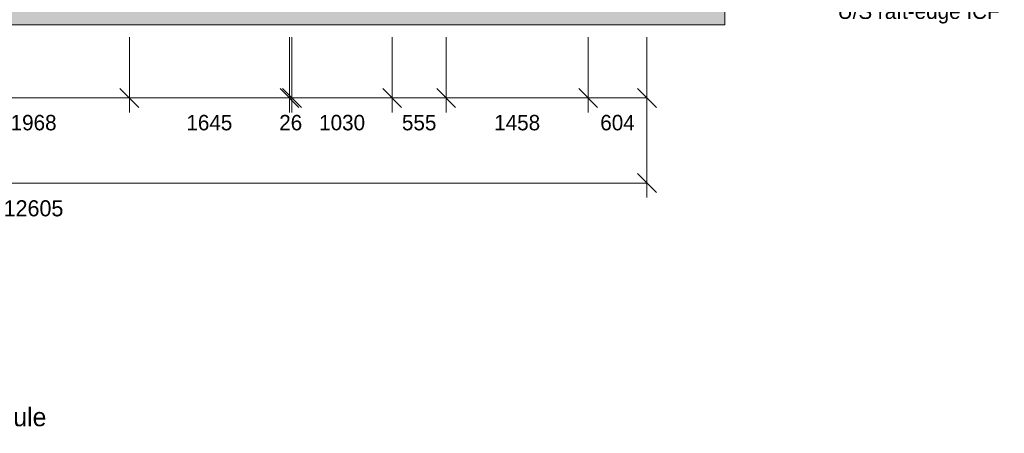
# Model space of a CAD drawing. Header units: millimetres. Extents: x -14779 to 3858, y -4805 to 7936.
# Tile 22 of 37: x -6445 to 3673, y -4805 to -553. Entities that reach past the tile are written whole.
import ezdxf
from ezdxf.enums import TextEntityAlignment as Align

# ---------------------------------------------------------------- set-up
doc = ezdxf.new("R2010")
doc.units = ezdxf.units.MM
for name, color, linetype in [('FILL-LIGHT', 7, 'Continuous'), ('LINE-INK', 7, 'Continuous'), ('LINE-STEEL_GREY', 7, 'Continuous'), ('TEXT-INK', 7, 'Continuous'), ('TEXT-STEEL', 7, 'Continuous'), ('TEXT-STEEL_GREY', 7, 'Continuous')]:
    doc.layers.add(name, color=color, linetype=linetype)

msp = doc.modelspace()

# ---------------------------------------------------------------- hatches: boundary and pattern name
at = {"layer": 'FILL-LIGHT', "true_color": 0xdbdbde}
h = msp.add_hatch(color=256, dxfattribs=at)
h.dxf.hatch_style = 1
h.paths.add_polyline_path([(-13404, -457), (800, -457), (800, -607), (-13404, -607)])
h = msp.add_hatch(color=256, dxfattribs=at)
h.dxf.hatch_style = 1
h.paths.add_polyline_path([(-13404, -607), (-13404, -457), (800, -457), (800, -607)])

# ---------------------------------------------------------------- linework, layer by layer
at = {"layer": 'LINE-INK', "lineweight": 5}
for p, q in [((-5318, -732), (-5318, -1507)), ((-3673, -732), (-3673, -1507)), ((-3647, -732), (-3647, -1507)), ((-2617, -732), (-2617, -1507)), ((-2062, -732), (-2062, -1507)), ((-604, -732), (-604, -1507)), ((0, -732), (0, -1507)), ((0, -732), (0, -2382)), ((-5415, -1260), (-5221, -1454)), ((-3770, -1260), (-3576, -1454)), ((-3744, -1260), (-3550, -1454)), ((-2714, -1260), (-2520, -1454)), ((-2159, -1260), (-1965, -1454)), ((-701, -1260), (-507, -1454)), ((-97, -1260), (97, -1454)), ((-12605, -1357), (0, -1357)), ((-97, -2135), (97, -2329)), ((-12605, -2232), (0, -2232))]:
    msp.add_line(p, q, dxfattribs=at)
at = {"layer": 'LINE-STEEL_GREY', "lineweight": 5}
for points in [[(-13404, -457), (800, -457), (800, -607), (-13404, -607)], [(-13404, -607), (-13404, -457), (800, -457), (800, -607)]]:
    msp.add_lwpolyline(points, close=True, dxfattribs=at)

# ---------------------------------------------------------------- texts
at = {"layer": 'TEXT-INK'}
for s, height, p in [('1968', 158.7, (-6302, -1690)), ('1645', 158.7, (-4496, -1690)), ('26', 158.7, (-3660, -1690)), ('1030', 158.7, (-3132, -1690)), ('555', 158.7, (-2340, -1690)), ('1458', 158.7, (-1333, -1690)), ('604', 158.7, (-302, -1690)), ('12605', 165.1, (-6303, -2574))]:
    msp.add_text(s, height=height, dxfattribs=at).set_placement(p, align=Align.CENTER)
at = {"layer": 'TEXT-STEEL'}
msp.add_text('U/S raft-edge ICF', height=158.75, dxfattribs=at).set_placement((1961, -545))
at = {"layer": 'TEXT-STEEL_GREY'}
msp.add_text('Scale 1:125 @ A3   |   Levels above GF FFL; sills and heads in the schedule', height=190.5, dxfattribs=at).set_placement((-14779, -4732))

doc.saveas('drawing.dxf')
